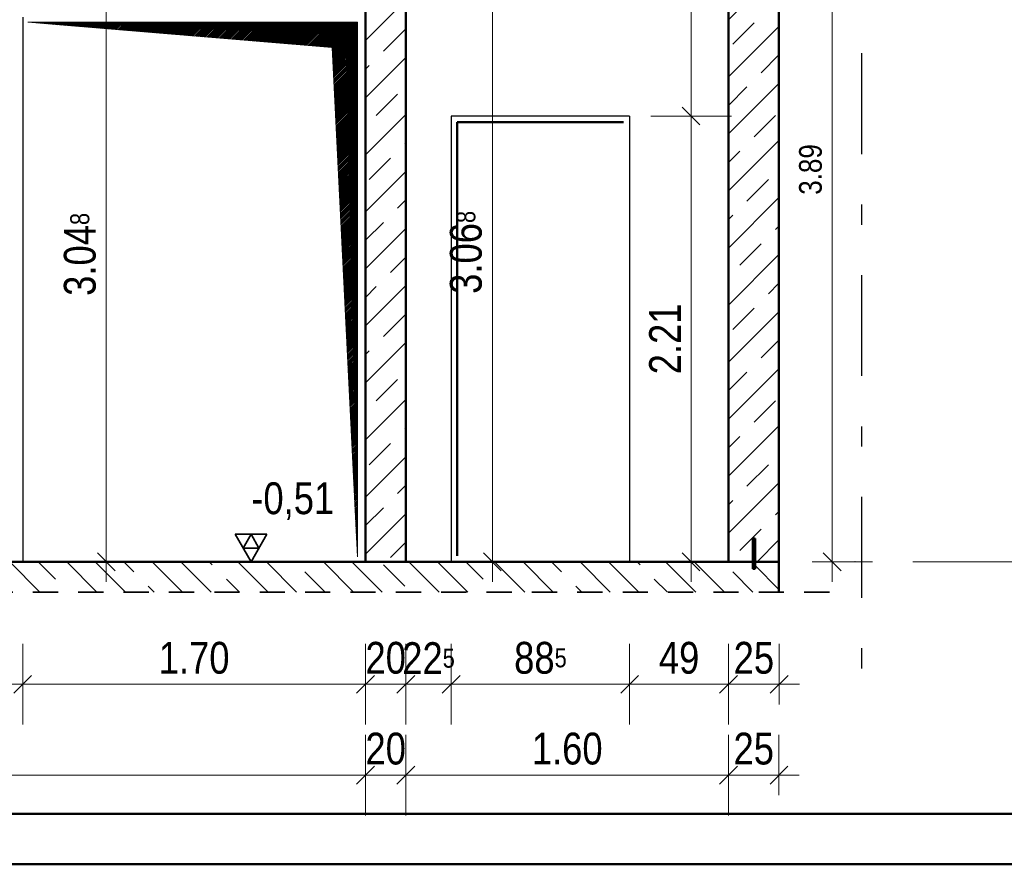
# Model space of a CAD drawing. Header units: millimetres. Extents: x 0 to 102, y -15 to 47.
# Tile 68 of 103: x 44.37 to 49.25, y 0 to 4.19. Entities that reach past the tile are written whole.
import ezdxf

# ---------------------------------------------------------------- set-up
doc = ezdxf.new("R2010")
doc.units = ezdxf.units.MM
doc.linetypes.add('DASHDOTX2', pattern=[2, 1, -0.5, 0, -0.5])
doc.linetypes.add('HIDDEN', pattern=[0.375, 0.25, -0.125])
doc.layers.add('Achsen', color=7, linetype='Continuous', lineweight=20)
doc.layers.add('Schraffuren', color=7, linetype='Continuous', lineweight=20)
doc.styles.add('Arial Narrow', font='ARIALN.TTF')
doc.dimstyles.new('Arch_Strakon_dimstyle', dxfattribs={"dimtxt": 15.75, "dimasz": 1, "dimexe": 1.25, "dimexo": 0.0625, "dimgap": 1, "dimtad": 0, "dimzin": 12, "dimdsep": 46, "dimtxsty": 'Arial Narrow', "dimblk": 'Arrowhead_Tick', "dimsah": 1, "dimcen": 0, "dimse1": 1, "dimse2": 1, "dimclrd": 6, "dimclrt": 2, "dimazin": 0, "dimtfac": 1, "dimtdec": 4, "dimtmove": 0, "dimatfit": 3, "dimldrblk": 'NONE', "dimfxl": 1, "dimtvp": 1, "dimtolj": 1, "dimtzin": 0, "dimlwd": 13, "dimarcsym": 2})
pattern_1 = [(45, (0, 0), (-0.14142136, 0.14142136), [0.15, -0.1]), (45, (-0.07071, 0.07071), (-0.14142136, 0.14142136), [])]

# ---------------------------------------------------------------- blocks, each defined once
blk = doc.blocks.new('Arrowhead_Tick')
at = {"color": 0, "linetype": 'Continuous', "lineweight": -2}
for p, q in [((0, 20), (0, -10)), ((-1, 0), (0, 0)), ((10, 0), (0, 0))]:
    blk.add_line(p, q, dxfattribs=at)
at = {"color": 2, "linetype": 'Continuous', "lineweight": 35}
blk.add_line((4.42, 4.42), (-4.42, -4.42), dxfattribs=at)
blk = doc.blocks.new('*D320')
at = {"layer": 'Achsen', "color": 6, "linetype": 'Continuous', "lineweight": 13}
blk.add_line((39.8657, 0.4423), (46.0757, 0.4423), dxfattribs=at)
at = {"layer": 'Defpoints', "color": 0}
for p in [(39.8557, 1.4998), (46.0857, 1.4998), (46.0857, 0.4423)]:
    blk.add_point(p, dxfattribs=at)
at = {"layer": 'Achsen', "color": 6, "lineweight": 13, "xscale": 0.01, "yscale": 0.01, "zscale": 0.01}
blk.add_blockref('Arrowhead_Tick', (46.0857, 0.4423), dxfattribs=at)
at = {"layer": 'Achsen', "color": 6, "lineweight": 13, "xscale": 0.01, "yscale": 0.01, "zscale": 0.01, "rotation": 180}
blk.add_blockref('Arrowhead_Tick', (39.8557, 0.4423), dxfattribs=at)
at = {"layer": 'Achsen', "color": 2, "lineweight": 35, "insert": (42.9707, 0.5727), "char_height": 0.1575, "attachment_point": 5, "style": 'Arial Narrow'}
blk.add_mtext('\\A1;6.23', dxfattribs=at)
blk = doc.blocks.new('_None')
blk = doc.blocks.new('*D321')
at = {"layer": 'Achsen', "color": 6, "linetype": 'Continuous', "lineweight": 13}
blk.add_line((46.0957, 0.4423), (46.2757, 0.4423), dxfattribs=at)
at = {"layer": 'Defpoints', "color": 0}
for p in [(46.0857, 1.4998), (46.2857, 1.4998), (46.2857, 0.4423)]:
    blk.add_point(p, dxfattribs=at)
at = {"layer": 'Achsen', "color": 6, "lineweight": 13, "xscale": 0.01, "yscale": 0.01, "zscale": 0.01}
blk.add_blockref('Arrowhead_Tick', (46.2857, 0.4423), dxfattribs=at)
at = {"layer": 'Achsen', "color": 6, "lineweight": 13, "xscale": 0.01, "yscale": 0.01, "zscale": 0.01, "rotation": 180}
blk.add_blockref('Arrowhead_Tick', (46.0857, 0.4423), dxfattribs=at)
at = {"layer": 'Achsen', "color": 2, "lineweight": 35, "insert": (46.1857, 0.5727), "char_height": 0.1575, "attachment_point": 5, "style": 'Arial Narrow'}
blk.add_mtext('\\A1;20', dxfattribs=at)
blk = doc.blocks.new('*D322')
at = {"layer": 'Achsen', "color": 6, "linetype": 'Continuous', "lineweight": 13}
blk.add_line((46.2957, 0.4423), (47.8759, 0.4423), dxfattribs=at)
at = {"layer": 'Defpoints', "color": 0}
for p in [(46.2857, 1.4998), (47.8859, 1.4998), (47.8859, 0.4423)]:
    blk.add_point(p, dxfattribs=at)
at = {"layer": 'Achsen', "color": 6, "lineweight": 13, "xscale": 0.01, "yscale": 0.01, "zscale": 0.01}
blk.add_blockref('Arrowhead_Tick', (47.8859, 0.4423), dxfattribs=at)
at = {"layer": 'Achsen', "color": 6, "lineweight": 13, "xscale": 0.01, "yscale": 0.01, "zscale": 0.01, "rotation": 180}
blk.add_blockref('Arrowhead_Tick', (46.2857, 0.4423), dxfattribs=at)
at = {"layer": 'Achsen', "color": 2, "lineweight": 35, "insert": (47.0858, 0.5727), "char_height": 0.1575, "attachment_point": 5, "style": 'Arial Narrow'}
blk.add_mtext('\\A1;1.60', dxfattribs=at)
blk = doc.blocks.new('*D323')
at = {"layer": 'Achsen', "color": 6, "linetype": 'Continuous', "lineweight": 13}
blk.add_line((47.8959, 0.4423), (48.1257, 0.4423), dxfattribs=at)
at = {"layer": 'Defpoints', "color": 0}
for p in [(47.8859, 1.4998), (48.1357, 1.3498), (48.1357, 0.4423)]:
    blk.add_point(p, dxfattribs=at)
at = {"layer": 'Achsen', "color": 6, "lineweight": 13, "xscale": 0.01, "yscale": 0.01, "zscale": 0.01}
blk.add_blockref('Arrowhead_Tick', (48.1357, 0.4423), dxfattribs=at)
at = {"layer": 'Achsen', "color": 6, "lineweight": 13, "xscale": 0.01, "yscale": 0.01, "zscale": 0.01, "rotation": 180}
blk.add_blockref('Arrowhead_Tick', (47.8859, 0.4423), dxfattribs=at)
at = {"layer": 'Achsen', "color": 2, "lineweight": 35, "insert": (48.0108, 0.5727), "char_height": 0.1575, "attachment_point": 5, "style": 'Arial Narrow'}
blk.add_mtext('\\A1;25', dxfattribs=at)
blk = doc.blocks.new('*D330')
at = {"layer": 'Achsen', "color": 6, "linetype": 'Continuous', "lineweight": 13}
blk.add_line((49.6301, 1.5098), (49.6301, 5.8898), dxfattribs=at)
at = {"layer": 'Defpoints', "color": 0}
for p in [(49.246, 5.8998), (49.6301, 5.8998), (47.8859, 1.4998)]:
    blk.add_point(p, dxfattribs=at)
at = {"layer": 'Achsen', "color": 6, "lineweight": 13, "xscale": 0.01, "yscale": 0.01, "zscale": 0.01}
for p, rotation in [((49.6301, 5.8998), 90), ((49.6301, 1.4998), 270)]:
    blk.add_blockref('Arrowhead_Tick', p, dxfattribs=dict(at, rotation=rotation))
at = {"layer": 'Achsen', "color": 2, "lineweight": 35, "insert": (49.4997, 3.6998), "char_height": 0.1575, "attachment_point": 5, "rotation": 90, "style": 'Arial Narrow'}
blk.add_mtext('\\A1;4.40', dxfattribs=at)
blk = doc.blocks.new('*D337')
at = {"layer": 'Achsen', "color": 6, "linetype": 'Continuous', "lineweight": 13}
blk.add_line((44.0955, 0.8923), (44.3755, 0.8923), dxfattribs=at)
at = {"layer": 'Defpoints', "color": 0}
for p in [(44.0855, 1.4998), (44.3855, 1.4998), (44.3855, 0.8923)]:
    blk.add_point(p, dxfattribs=at)
at = {"layer": 'Achsen', "color": 6, "lineweight": 13, "xscale": 0.01, "yscale": 0.01, "zscale": 0.01}
blk.add_blockref('Arrowhead_Tick', (44.3855, 0.8923), dxfattribs=at)
at = {"layer": 'Achsen', "color": 6, "lineweight": 13, "xscale": 0.01, "yscale": 0.01, "zscale": 0.01, "rotation": 180}
blk.add_blockref('Arrowhead_Tick', (44.0855, 0.8923), dxfattribs=at)
at = {"layer": 'Achsen', "color": 2, "lineweight": 35, "insert": (44.2355, 1.0227), "char_height": 0.1575, "attachment_point": 5, "style": 'Arial Narrow'}
blk.add_mtext('\\A1;30', dxfattribs=at)
blk = doc.blocks.new('*D338')
at = {"layer": 'Achsen', "color": 6, "linetype": 'Continuous', "lineweight": 13}
blk.add_line((44.3955, 0.8923), (46.0757, 0.8923), dxfattribs=at)
at = {"layer": 'Defpoints', "color": 0}
for p in [(44.3855, 1.4998), (46.0857, 1.4998), (46.0857, 0.8923)]:
    blk.add_point(p, dxfattribs=at)
at = {"layer": 'Achsen', "color": 6, "lineweight": 13, "xscale": 0.01, "yscale": 0.01, "zscale": 0.01}
blk.add_blockref('Arrowhead_Tick', (46.0857, 0.8923), dxfattribs=at)
at = {"layer": 'Achsen', "color": 6, "lineweight": 13, "xscale": 0.01, "yscale": 0.01, "zscale": 0.01, "rotation": 180}
blk.add_blockref('Arrowhead_Tick', (44.3855, 0.8923), dxfattribs=at)
at = {"layer": 'Achsen', "color": 2, "lineweight": 35, "insert": (45.2356, 1.0227), "char_height": 0.1575, "attachment_point": 5, "style": 'Arial Narrow'}
blk.add_mtext('\\A1;1.70', dxfattribs=at)
blk = doc.blocks.new('*D339')
at = {"layer": 'Achsen', "color": 6, "linetype": 'Continuous', "lineweight": 13}
blk.add_line((46.0957, 0.8923), (46.2757, 0.8923), dxfattribs=at)
at = {"layer": 'Defpoints', "color": 0}
for p in [(46.0857, 1.4998), (46.2857, 1.4998), (46.2857, 0.8923)]:
    blk.add_point(p, dxfattribs=at)
at = {"layer": 'Achsen', "color": 6, "lineweight": 13, "xscale": 0.01, "yscale": 0.01, "zscale": 0.01}
blk.add_blockref('Arrowhead_Tick', (46.2857, 0.8923), dxfattribs=at)
at = {"layer": 'Achsen', "color": 6, "lineweight": 13, "xscale": 0.01, "yscale": 0.01, "zscale": 0.01, "rotation": 180}
blk.add_blockref('Arrowhead_Tick', (46.0857, 0.8923), dxfattribs=at)
at = {"layer": 'Achsen', "color": 2, "lineweight": 35, "insert": (46.1857, 1.0227), "char_height": 0.1575, "attachment_point": 5, "style": 'Arial Narrow'}
blk.add_mtext('\\A1;20', dxfattribs=at)
blk = doc.blocks.new('*D340')
at = {"layer": 'Achsen', "color": 6, "linetype": 'Continuous', "lineweight": 13}
blk.add_line((46.2957, 0.8923), (46.5005, 0.8923), dxfattribs=at)
at = {"layer": 'Defpoints', "color": 0}
for p in [(46.2857, 1.4998), (46.5105, 1.4998), (46.5105, 0.8923)]:
    blk.add_point(p, dxfattribs=at)
at = {"layer": 'Achsen', "color": 6, "lineweight": 13, "xscale": 0.01, "yscale": 0.01, "zscale": 0.01}
for p, rotation in [((46.5105, 0.8923), 359.9999999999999), ((46.2857, 0.8923), 179.9999999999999)]:
    blk.add_blockref('Arrowhead_Tick', p, dxfattribs=dict(at, rotation=rotation))
at = {"layer": 'Achsen', "color": 2, "lineweight": 35, "insert": (46.3981, 1.0214), "char_height": 0.1575, "attachment_point": 5, "style": 'Arial Narrow'}
blk.add_mtext('\\A1;22{\\A1;\\H.6x;\\S5;}', dxfattribs=at)
blk = doc.blocks.new('*D341')
at = {"layer": 'Achsen', "color": 6, "linetype": 'Continuous', "lineweight": 13}
blk.add_line((46.5205, 0.8923), (47.3855, 0.8923), dxfattribs=at)
at = {"layer": 'Defpoints', "color": 0}
for p in [(46.5105, 1.4998), (47.3955, 1.4998), (47.3955, 0.8923)]:
    blk.add_point(p, dxfattribs=at)
at = {"layer": 'Achsen', "color": 6, "lineweight": 13, "xscale": 0.01, "yscale": 0.01, "zscale": 0.01}
blk.add_blockref('Arrowhead_Tick', (47.3955, 0.8923), dxfattribs=at)
at = {"layer": 'Achsen', "color": 6, "lineweight": 13, "xscale": 0.01, "yscale": 0.01, "zscale": 0.01, "rotation": 180}
blk.add_blockref('Arrowhead_Tick', (46.5105, 0.8923), dxfattribs=at)
at = {"layer": 'Achsen', "color": 2, "lineweight": 35, "insert": (46.953, 1.0227), "char_height": 0.1575, "attachment_point": 5, "style": 'Arial Narrow'}
blk.add_mtext('\\A1;88{\\A1;\\H.6x;\\S5;}', dxfattribs=at)
blk = doc.blocks.new('*D342')
at = {"layer": 'Achsen', "color": 6, "linetype": 'Continuous', "lineweight": 13}
blk.add_line((47.4055, 0.8923), (47.8759, 0.8923), dxfattribs=at)
at = {"layer": 'Defpoints', "color": 0}
for p in [(47.3955, 1.4998), (47.8859, 1.4998), (47.8859, 0.8923)]:
    blk.add_point(p, dxfattribs=at)
at = {"layer": 'Achsen', "color": 6, "lineweight": 13, "xscale": 0.01, "yscale": 0.01, "zscale": 0.01}
blk.add_blockref('Arrowhead_Tick', (47.8859, 0.8923), dxfattribs=at)
at = {"layer": 'Achsen', "color": 6, "lineweight": 13, "xscale": 0.01, "yscale": 0.01, "zscale": 0.01, "rotation": 180}
blk.add_blockref('Arrowhead_Tick', (47.3955, 0.8923), dxfattribs=at)
at = {"layer": 'Achsen', "color": 2, "lineweight": 35, "insert": (47.6407, 1.0227), "char_height": 0.1575, "attachment_point": 5, "style": 'Arial Narrow'}
blk.add_mtext('\\A1;49', dxfattribs=at)
blk = doc.blocks.new('*D343')
at = {"layer": 'Achsen', "color": 6, "linetype": 'Continuous', "lineweight": 13}
blk.add_line((47.8959, 0.8923), (48.1271, 0.8923), dxfattribs=at)
at = {"layer": 'Defpoints', "color": 0}
for p in [(47.8859, 1.4998), (48.1371, 1.4998), (48.1371, 0.8923)]:
    blk.add_point(p, dxfattribs=at)
at = {"layer": 'Achsen', "color": 6, "lineweight": 13, "xscale": 0.01, "yscale": 0.01, "zscale": 0.01}
blk.add_blockref('Arrowhead_Tick', (48.1371, 0.8923), dxfattribs=at)
at = {"layer": 'Achsen', "color": 6, "lineweight": 13, "xscale": 0.01, "yscale": 0.01, "zscale": 0.01, "rotation": 180}
blk.add_blockref('Arrowhead_Tick', (47.8859, 0.8923), dxfattribs=at)
at = {"layer": 'Achsen', "color": 2, "lineweight": 35, "insert": (48.0115, 1.0227), "char_height": 0.1575, "attachment_point": 5, "style": 'Arial Narrow'}
blk.add_mtext('\\A1;25', dxfattribs=at)
blk = doc.blocks.new('*D344')
at = {"layer": 'Achsen', "color": 6, "linetype": 'Continuous', "lineweight": 13}
blk.add_line((47.7, 1.5098), (47.7, 3.6998), dxfattribs=at)
at = {"layer": 'Defpoints', "color": 0}
for p in [(47.3955, 3.7098), (47.7, 3.7098), (47.8859, 1.4998)]:
    blk.add_point(p, dxfattribs=at)
at = {"layer": 'Achsen', "color": 6, "lineweight": 13, "xscale": 0.01, "yscale": 0.01, "zscale": 0.01}
for p, rotation in [((47.7, 3.7098), 90), ((47.7, 1.4998), 270)]:
    blk.add_blockref('Arrowhead_Tick', p, dxfattribs=dict(at, rotation=rotation))
at = {"layer": 'Achsen', "color": 2, "lineweight": 35, "insert": (47.5709, 2.6048), "char_height": 0.1575, "attachment_point": 5, "rotation": 90, "style": 'Arial Narrow'}
blk.add_mtext('\\A1;2.21', dxfattribs=at)
blk = doc.blocks.new('*D345')
at = {"layer": 'Achsen', "color": 6, "linetype": 'Continuous', "lineweight": 13}
blk.add_line((47.7, 3.7198), (47.7, 5.8898), dxfattribs=at)
at = {"layer": 'Defpoints', "color": 0}
for p in [(47.7, 5.8998), (48.1359, 5.8998), (47.3955, 3.7098)]:
    blk.add_point(p, dxfattribs=at)
at = {"layer": 'Achsen', "color": 6, "lineweight": 13, "xscale": 0.01, "yscale": 0.01, "zscale": 0.01}
for p, rotation in [((47.7, 5.8998), 90), ((47.7, 3.7098), 270)]:
    blk.add_blockref('Arrowhead_Tick', p, dxfattribs=dict(at, rotation=rotation))
at = {"layer": 'Achsen', "color": 2, "lineweight": 35, "insert": (47.5696, 4.8048), "char_height": 0.1575, "attachment_point": 5, "rotation": 90, "style": 'Arial Narrow'}
blk.add_mtext('\\A1;2.19', dxfattribs=at)
blk = doc.blocks.new('*D445')
at = {"color": 6, "linetype": 'Continuous', "lineweight": 13}
blk.add_line((44.8, 1.5098), (44.8, 4.5378), dxfattribs=at)
at = {"layer": 'Defpoints', "color": 0}
for p in [(44.8, 4.5478), (46.0705, 4.5478), (46.2857, 1.4998)]:
    blk.add_point(p, dxfattribs=at)
at = {"color": 6, "lineweight": 13, "xscale": 0.01, "yscale": 0.01, "zscale": 0.01}
for p, rotation in [((44.8, 4.5478), 90), ((44.8, 1.4998), 270)]:
    blk.add_blockref('Arrowhead_Tick', p, dxfattribs=dict(at, rotation=rotation))
at = {"color": 2, "lineweight": 35, "insert": (44.6696, 3.0238), "char_height": 0.1575, "attachment_point": 5, "rotation": 90, "style": 'Arial Narrow'}
blk.add_mtext('\\A1;3.04{\\A1;\\H.6x;\\S8;}', dxfattribs=at)
blk = doc.blocks.new('*D447')
at = {"color": 6, "linetype": 'Continuous', "lineweight": 13}
blk.add_line((46.7146, 1.5098), (46.7146, 4.5579), dxfattribs=at)
at = {"layer": 'Defpoints', "color": 0}
for p in [(46.2355, 4.5679), (46.7146, 4.5679), (46.2857, 1.4998)]:
    blk.add_point(p, dxfattribs=at)
at = {"color": 6, "lineweight": 13, "xscale": 0.01, "yscale": 0.01, "zscale": 0.01}
for p, rotation in [((46.7146, 4.5679), 90), ((46.7146, 1.4998), 270)]:
    blk.add_blockref('Arrowhead_Tick', p, dxfattribs=dict(at, rotation=rotation))
at = {"color": 2, "lineweight": 35, "insert": (46.5841, 3.0338), "char_height": 0.1575, "attachment_point": 5, "rotation": 90, "style": 'Arial Narrow'}
blk.add_mtext('\\A1;3.06{\\A1;\\H.6x;\\S8;}', dxfattribs=at)
blk = doc.blocks.new('*D726')
at = {"color": 6, "linetype": 'Continuous', "lineweight": 13}
blk.add_line((48.4, 1.5098), (48.4, 5.3798), dxfattribs=at)
at = {"layer": 'Defpoints', "color": 0}
for p in [(47.7855, 5.3898), (48.4, 5.3898), (48.1371, 1.4998)]:
    blk.add_point(p, dxfattribs=at)
at = {"color": 6, "lineweight": 13, "xscale": 0.01, "yscale": 0.01, "zscale": 0.01}
for p, rotation in [((48.4, 5.3898), 90), ((48.4, 1.4998), 270)]:
    blk.add_blockref('Arrowhead_Tick', p, dxfattribs=dict(at, rotation=rotation))
at = {"color": 3, "lineweight": 35, "insert": (48.2926, 3.4448), "char_height": 0.1125, "attachment_point": 5, "rotation": 90, "style": 'Arial Narrow'}
blk.add_mtext('\\A1;3.89', dxfattribs=at)

msp = doc.modelspace()

# ---------------------------------------------------------------- hatches: boundary and pattern name
at = {"lineweight": 13}
h = msp.add_hatch(dxfattribs=at)
h.set_pattern_fill('Mau', color=6, scale=0.01, angle=45, style=0, pattern_type=2)
h.set_pattern_definition([(45, (0, 0), (-0.00367695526, 0.00367695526), [])])
h.paths.add_polyline_path([(44.4105051, 4.1748162), (45.9201725, 4.0498162), (46.0451725, 1.5248173), (46.0451725, 4.1748162)])
h = msp.add_hatch(dxfattribs=at)
h.set_pattern_fill('wuB', color=6, scale=0.01, angle=135, style=0, pattern_type=2)
h.set_pattern_definition([(135, (0, 0), (-0.212132, -0.212132), []), (135, (-0.0707, -0.0707), (-0.212132, -0.212132), []), (135, (-0.14142, -0.14142), (-0.212132, -0.212132), [0.15, -0.1])])
h.paths.add_polyline_path([(35.0320915, 1.3498162), (48.1358675, 1.3498162), (48.1358675, 1.4998162), (48.0171042, 1.4998162), (48.0171042, 1.4648162), (48.0071042, 1.4648162), (48.0071042, 1.4998173), (35.0320915, 1.4998162)])
at = {"layer": 'Schraffuren', "lineweight": 13}
h = msp.add_hatch(dxfattribs=at)
h.set_pattern_fill('bB', color=6, scale=0.01, angle=45, style=0, pattern_type=2)
h.set_pattern_definition(pattern_1)
h.paths.add_polyline_path([(46.0856915, 1.4998173), (46.2856915, 1.4998173), (46.2856915, 5.8998173), (46.0856915, 5.8998162)])
h = msp.add_hatch(dxfattribs=at)
h.set_pattern_fill('bB', color=6, scale=0.01, angle=45, style=0, pattern_type=2)
h.set_pattern_definition(pattern_1)
h.paths.add_polyline_path([(48.1358675, 1.4998162), (48.1358675, 5.8998162), (47.8858675, 5.8998162), (47.8858675, 1.4998162)])
at = {"layer": 'Schraffuren', "lineweight": 13, "true_color": 0xff0000}
msp.add_hatch(color=1, dxfattribs=at).paths.add_polyline_path([(48.0071042, 1.4648162), (48.0171042, 1.4648162), (48.0171042, 1.6148162), (48.0071042, 1.6148162)])

# ---------------------------------------------------------------- linework, layer by layer
at = {"color": 4, "linetype": 'Continuous', "lineweight": 50}
for p, q in [((46.0856915, 5.8998234), (46.0856915, 1.4998173)), ((46.2856915, 5.8998173), (46.2856915, 1.4998173)), ((47.8858675, 5.8998173), (47.8858675, 1.4998162)), ((48.1358675, 5.8998162), (48.1358675, 1.4998162)), ((48.0171042, 1.6148162), (48.0071042, 1.6148162)), ((48.0071042, 1.6148162), (48.0071042, 1.4648162)), ((48.0171042, 1.6148162), (48.0171042, 1.4648162)), ((47.8858675, 1.4998162), (35.0320915, 1.4998162)), ((48.0171042, 1.4998162), (47.8858675, 1.4998162)), ((48.1358675, 1.4998162), (48.0171042, 1.4998162)), ((48.1358675, 1.4998162), (48.1358675, 1.3498162)), ((48.0171042, 1.4648162), (48.0071042, 1.4648162)), ((1, 0.25), (87.25, 0.25)), ((0, 0), (87.5, 0))]:
    msp.add_line(p, q, dxfattribs=at)
at = {"color": 6, "linetype": 'Continuous', "lineweight": 13}
for p, q in [((44.4105051, 4.1748162), (46.0451725, 4.1748162)), ((44.4105051, 4.1748162), (45.9201725, 4.0498162)), ((46.0451725, 4.1748162), (46.0451725, 1.5248173)), ((45.9201725, 4.0498162), (46.0451725, 1.5248173))]:
    msp.add_line(p, q, dxfattribs=at)
at = {"color": 2, "linetype": 'Continuous', "lineweight": 35}
for p, q in [((45.5965975, 1.6362112), (45.4390975, 1.6362112)), ((45.4390975, 1.6362112), (45.5178475, 1.4998162)), ((45.5178475, 1.6362112), (45.4784725, 1.5680137)), ((45.5178475, 1.4998162), (45.5965975, 1.6362112)), ((45.5572225, 1.5680137), (45.5178475, 1.6362112)), ((45.4784725, 1.5680137), (45.5572225, 1.5680137))]:
    msp.add_line(p, q, dxfattribs=at)
at = {"color": 3, "linetype": 'Continuous', "lineweight": 25}
msp.add_line((45.4390975, 1.4998162), (45.9234526, 1.4998162), dxfattribs=at)
at = {"color": 2, "linetype": 'HIDDEN', "lineweight": 35, "ltscale": 0.5}
msp.add_line((48.3858675, 1.3498162), (34.7820915, 1.3498162), dxfattribs=at)
at = {"color": 9, "linetype": 'Continuous', "lineweight": 0}
for centre in [(48.0071042, 1.4998173), (48.1371049, 1.4998162), (48.5121049, 1.4998162), (48.1356915, 1.3498162)]:
    msp.add_circle(centre, 0.00111, dxfattribs=at)
at = {"layer": 'Achsen', "color": 3, "linetype": 'DASHDOTX2', "lineweight": 25, "ltscale": 0.5}
msp.add_line((48.5456957, 7.3211224), (48.5456957, 0.7968408), dxfattribs=at)
at = {"layer": 'Achsen', "color": 3, "linetype": 'Continuous', "lineweight": 25}
for p, q in [((44.3855051, 4.1998162), (44.3855051, 1.4998173)), ((47.3955086, 3.7098173), (46.5105086, 3.7098173)), ((46.5105086, 3.7098173), (46.5105086, 1.4998173)), ((47.3955086, 3.7098173), (47.3955086, 1.4998173))]:
    msp.add_line(p, q, dxfattribs=at)
at = {"layer": 'Achsen', "color": 4, "linetype": 'Continuous', "lineweight": 50}
for p, q in [((47.3655086, 3.6798173), (46.5405086, 3.6798173)), ((46.5405086, 3.6798173), (46.5405086, 1.5298173))]:
    msp.add_line(p, q, dxfattribs=at)
at = {"layer": 'Achsen', "color": 5, "linetype": 'Continuous', "lineweight": 18}
msp.add_line((48.7994021, 1.4998162), (53.9267165, 1.4998162), dxfattribs=at)

# ---------------------------------------------------------------- texts
at = {"color": 2, "lineweight": 35, "insert": (45.4690225, 1.8935662), "char_height": 0.1575, "attachment_point": 1, "line_spacing_factor": 0.9, "style": 'Arial Narrow'}
msp.add_mtext(' -0,51', dxfattribs=at)

# ---------------------------------------------------------------- dimensions: what is measured, and where the dimension line sits
at = {"lineweight": 35}
for base, p1, p2, text, override, picture, middle in [((48.4, 5.3898173), (48.1371049, 1.4998162), (47.7855442, 5.3898173), '3.89', {"dimscale": 0.01, "dimtxt": 11.25, "dimasz": 1, "dimgap": 5, "dimtad": 1, "dimjust": 0, "dimtih": 0, "dimtoh": 0, "dimdec": 5, "dimdsep": 46, "dimtxsty": 'Arial Narrow', "dimclrd": 6, "dimclrt": 3, "dimtix": 1, "dimtofl": 255, "dimtmove": 0, "dimatfit": 2, "dimfxl": 0, "dimfxlon": 0, "dimtvp": 44.444444, "dimlwd": 13}, '*D726', (48.4, 3.4448168)), ((44.8, 4.5478234), (46.2856915, 1.4998173), (46.0705086, 4.5478234), '3.04{\\A1;\\H.6x;\\S8;}', {"dimscale": 0.01, "dimtxt": 15.75, "dimasz": 1, "dimgap": 5, "dimtad": 1, "dimjust": 0, "dimtih": 0, "dimtoh": 0, "dimdec": 4, "dimdsep": 46, "dimtxsty": 'Arial Narrow', "dimclrd": 6, "dimclrt": 2, "dimtix": 1, "dimtofl": 255, "dimtmove": 0, "dimatfit": 2, "dimfxl": 0, "dimfxlon": 0, "dimtvp": 31.746032, "dimlwd": 13}, '*D445', (44.8, 3.0238204)), ((46.7145521, 4.5678662), (46.2856915, 1.4998173), (46.2355086, 4.5678662), '3.06{\\A1;\\H.6x;\\S8;}', {"dimscale": 0.01, "dimtxt": 15.75, "dimasz": 1, "dimgap": 5, "dimtad": 1, "dimjust": 0, "dimtih": 0, "dimtoh": 0, "dimdec": 3, "dimdsep": 46, "dimtxsty": 'Arial Narrow', "dimclrd": 6, "dimclrt": 2, "dimtix": 1, "dimtofl": 255, "dimtmove": 0, "dimatfit": 2, "dimfxl": 0, "dimfxlon": 0, "dimtvp": 31.746032, "dimlwd": 13}, '*D447', (46.7145521, 3.0338418))]:
    dim = msp.add_linear_dim(base=base, p1=p1, p2=p2, angle=90, text=text, dimstyle='Arch_Strakon_dimstyle', override=override, dxfattribs=at)
    dim.commit()
    dim.dimension.update_dxf_attribs({"geometry": picture, "text_midpoint": middle, "dimtype": 160})
at = {"layer": 'Achsen', "lineweight": 35}
for base, p1, p2, angle, text, picture, middle in [((47.7, 5.8998162), (47.3955086, 3.7098173), (48.1358675, 5.8998162), 90, '2.19', '*D345', (47.7, 4.8048168)), ((49.6301339, 5.8998162), (47.8858675, 1.4998162), (49.2460463, 5.8998162), 90, '4.40', '*D330', (49.6301339, 3.6998162)), ((47.7, 3.7098173), (47.8858675, 1.4998162), (47.3955086, 3.7098173), 90, '2.21', '*D344', (47.7, 2.6048168)), ((48.1356915, 0.4423427), (47.8858675, 1.4998162), (48.1356915, 1.3498162), 0, '25', '*D323', (48.0107795, 0.4423427))]:
    dim = msp.add_linear_dim(base=base, p1=p1, p2=p2, angle=angle, text=text, dimstyle='Arch_Strakon_dimstyle', override={"dimscale": 0.01, "dimtxt": 15.75, "dimasz": 1, "dimgap": 5, "dimtad": 1, "dimjust": 0, "dimtih": 0, "dimtoh": 0, "dimdec": 5, "dimdsep": 46, "dimtxsty": 'Arial Narrow', "dimclrd": 6, "dimclrt": 2, "dimtix": 1, "dimtofl": 255, "dimtmove": 0, "dimatfit": 2, "dimfxl": 0, "dimfxlon": 0, "dimtvp": 31.746032, "dimlwd": 13}, dxfattribs=at)
    dim.commit()
    dim.dimension.update_dxf_attribs({"geometry": picture, "text_midpoint": middle, "dimtype": 160})
for base, p1, p2, text, picture, middle in [((46.0856915, 0.4423427), (39.855748, 1.4998173), (46.0856915, 1.4998173), '6.23', '*D320', (42.9707198, 0.4423427)), ((44.3855051, 0.8923427), (44.0855051, 1.4998173), (44.3855051, 1.4998173), '30', '*D337', (44.2355051, 0.8923427)), ((46.0856915, 0.8923427), (44.3855051, 1.4998173), (46.0856915, 1.4998173), '1.70', '*D338', (45.2355983, 0.8923427)), ((46.2856915, 0.4423427), (46.0856915, 1.4998173), (46.2856915, 1.4998173), '20', '*D321', (46.1856915, 0.4423427)), ((46.2856915, 0.8923427), (46.0856915, 1.4998173), (46.2856915, 1.4998173), '20', '*D339', (46.1856915, 0.8923427)), ((46.5105086, 0.8923427), (46.2856915, 1.4998173), (46.5105086, 1.4998173), '22{\\A1;\\H.6x;\\S5;}', '*D340', (46.3981001, 0.8923427)), ((47.8858675, 0.4423427), (46.2856915, 1.4998173), (47.8858675, 1.4998162), '1.60', '*D322', (47.0857795, 0.4423427)), ((47.3955086, 0.8923427), (46.5105086, 1.4998173), (47.3955086, 1.4998173), '88{\\A1;\\H.6x;\\S5;}', '*D341', (46.9530086, 0.8923427)), ((47.8858675, 0.8923427), (47.3955086, 1.4998173), (47.8858675, 1.4998162), '49', '*D342', (47.6406881, 0.8923427)), ((48.1371049, 0.8923427), (47.8858675, 1.4998162), (48.1371049, 1.4998162), '25', '*D343', (48.0114862, 0.8923427))]:
    dim = msp.add_linear_dim(base=base, p1=p1, p2=p2, text=text, dimstyle='Arch_Strakon_dimstyle', override={"dimscale": 0.01, "dimtxt": 15.75, "dimasz": 1, "dimgap": 5, "dimtad": 1, "dimjust": 0, "dimtih": 0, "dimtoh": 0, "dimdec": 5, "dimdsep": 46, "dimtxsty": 'Arial Narrow', "dimclrd": 6, "dimclrt": 2, "dimtix": 1, "dimtofl": 255, "dimtmove": 0, "dimatfit": 2, "dimfxl": 0, "dimfxlon": 0, "dimtvp": 31.746032, "dimlwd": 13}, dxfattribs=at)
    dim.commit()
    dim.dimension.update_dxf_attribs({"geometry": picture, "text_midpoint": middle, "dimtype": 160})

doc.saveas('drawing.dxf')
